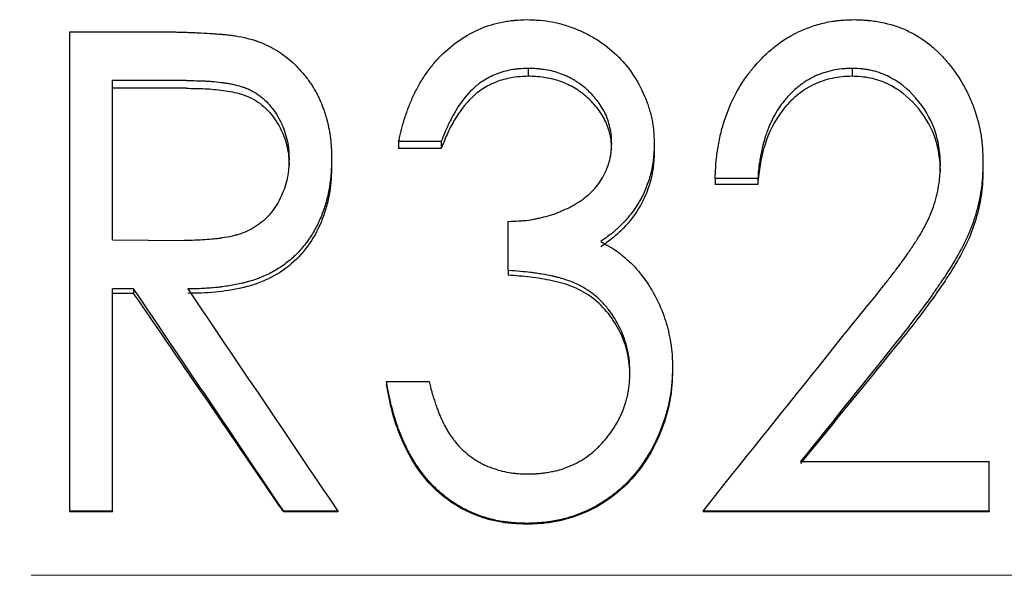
# Model space of a CAD drawing. Header units: millimetres. Extents: x 0 to 420, y 0 to 297.
# Tile 6 of 15: x 134.98 to 145.34, y 143.31 to 149.17. Entities that reach past the tile are written whole.
import ezdxf

# ---------------------------------------------------------------- set-up
doc = ezdxf.new("R2010")
doc.units = ezdxf.units.MM
doc.linetypes.add('CENTERX2', pattern=[20.32, 12.7, -2.54, 2.54, -2.54])

msp = doc.modelspace()

# ---------------------------------------------------------------- linework, layer by layer
at = {"color": 7, "linetype": 'Continuous', "lineweight": 25}
for p, q in [((135.505, 149.039), (136.382, 149.039)), ((135.505, 143.99), (135.505, 149.039)), ((140.331, 148.654), (140.331, 148.57)), ((143.742, 148.654), (143.742, 148.57)), ((136.73, 148.525), (135.954, 148.525)), ((135.954, 146.848), (135.954, 148.525)), ((136.73, 148.444), (135.954, 148.444)), ((139.415, 147.882), (138.966, 147.882)), ((138.966, 147.882), (138.966, 147.81)), ((139.415, 147.882), (139.415, 147.81)), ((141.659, 147.865), (141.659, 147.793)), ((139.415, 147.81), (138.966, 147.81)), ((138.261, 147.697), (138.261, 147.629)), ((145.12, 147.662), (145.12, 147.594)), ((142.748, 147.495), (142.3, 147.495)), ((142.3, 147.495), (142.3, 147.429)), ((142.748, 147.495), (142.748, 147.429)), ((142.748, 147.429), (142.3, 147.429)), ((140.12, 146.524), (140.12, 147.042)), ((135.954, 146.848), (136.712, 146.841)), ((140.12, 146.524), (140.12, 146.474)), ((136.176, 146.33), (135.954, 146.33)), ((135.954, 143.99), (135.954, 146.33)), ((136.176, 146.33), (136.176, 146.283)), ((136.176, 146.283), (135.954, 146.283)), ((141.851, 145.497), (141.851, 145.463)), ((138.838, 145.356), (138.838, 145.324)), ((138.838, 145.356), (139.287, 145.356)), ((143.199, 144.511), (145.184, 144.511)), ((145.184, 143.99), (145.184, 144.511)), ((135.954, 143.99), (135.505, 143.99)), ((135.505, 143.99), (135.505, 143.98)), ((135.954, 143.98), (135.505, 143.98)), ((135.954, 143.99), (135.954, 143.98)), ((137.756, 143.99), (137.756, 143.98)), ((138.325, 143.99), (137.756, 143.99)), ((138.325, 143.98), (137.756, 143.98)), ((138.325, 143.99), (138.325, 143.98)), ((145.184, 143.99), (142.172, 143.99)), ((142.172, 143.99), (142.172, 143.98)), ((145.184, 143.98), (142.172, 143.98)), ((145.184, 143.99), (145.184, 143.98)), ((140.317, 143.86), (140.317, 143.851))]:
    msp.add_line(p, q, dxfattribs=at)
at = {"color": 7, "linetype": 'CENTERX2', "lineweight": 18}
msp.add_line((269.716, 143.313), (35.716, 143.313), dxfattribs=at)
at = {"color": 7, "linetype": 'Continuous', "lineweight": 25}
for points, knots in [([(138.966, 147.882), (138.973, 147.909), (138.978, 147.934), (138.986, 147.965), (138.988, 147.974), (138.991, 147.987), (138.992, 147.991), (138.993, 147.997), (138.994, 147.999), (138.995, 148.003), (138.995, 148.004), (139.001, 148.027), (139.006, 148.048), (139.018, 148.089), (139.024, 148.109), (139.044, 148.171), (139.058, 148.211), (139.082, 148.271), (139.09, 148.29), (139.102, 148.319), (139.106, 148.329), (139.115, 148.348), (139.119, 148.357), (139.143, 148.408), (139.163, 148.447), (139.204, 148.52), (139.225, 148.553), (139.273, 148.623), (139.301, 148.661), (139.342, 148.711), (139.355, 148.727), (139.376, 148.75), (139.383, 148.757), (139.393, 148.768), (139.397, 148.772), (139.404, 148.779), (139.406, 148.782), (139.474, 148.849), (139.541, 148.905), (139.68, 149), (139.753, 149.04), (139.904, 149.103), (139.985, 149.127), (140.094, 149.148), (140.116, 149.151), (140.147, 149.156), (140.158, 149.157), (140.173, 149.159), (140.178, 149.159), (140.186, 149.16), (140.188, 149.16), (140.193, 149.161), (140.197, 149.161), (140.227, 149.164), (140.269, 149.165), (140.326, 149.167)], [0, 0, 0, 0, 0.03125, 0.03125, 0.046875, 0.046875, 0.054688, 0.054688, 0.058594, 0.058594, 0.0625, 0.0625, 0.09375, 0.09375, 0.125, 0.125, 0.1875, 0.1875, 0.21875, 0.21875, 0.234375, 0.234375, 0.25, 0.25, 0.3125, 0.3125, 0.375, 0.375, 0.4375, 0.4375, 0.46875, 0.46875, 0.484375, 0.484375, 0.492188, 0.492188, 0.5, 0.5, 0.625, 0.625, 0.75, 0.75, 0.875, 0.875, 0.90625, 0.90625, 0.921875, 0.921875, 0.929688, 0.929688, 0.933594, 0.933594, 0.9375, 0.9375, 1, 1, 1, 1]), ([(140.326, 149.167), (140.354, 149.166), (140.379, 149.165), (140.412, 149.163), (140.421, 149.163), (140.435, 149.162), (140.439, 149.162), (140.445, 149.161), (140.447, 149.161), (140.451, 149.161), (140.452, 149.161), (140.498, 149.157), (140.541, 149.151), (140.624, 149.135), (140.666, 149.125), (140.748, 149.101), (140.79, 149.086), (140.87, 149.054), (140.909, 149.036), (140.986, 148.997), (141.023, 148.976), (141.134, 148.906), (141.202, 148.852), (141.324, 148.735), (141.378, 148.671), (141.475, 148.529), (141.517, 148.451), (141.571, 148.328), (141.586, 148.287), (141.606, 148.225), (141.612, 148.205), (141.623, 148.164), (141.628, 148.144), (141.637, 148.101), (141.641, 148.08), (141.645, 148.048), (141.647, 148.037), (141.649, 148.021), (141.649, 148.016), (141.65, 148.008), (141.65, 148.005), (141.651, 148), (141.651, 147.996), (141.654, 147.966), (141.656, 147.922), (141.659, 147.865)], [0, 0, 0, 0, 0.03125, 0.03125, 0.046875, 0.046875, 0.054688, 0.054688, 0.058594, 0.058594, 0.0625, 0.0625, 0.125, 0.125, 0.1875, 0.1875, 0.25, 0.25, 0.3125, 0.3125, 0.375, 0.375, 0.5, 0.5, 0.625, 0.625, 0.75, 0.75, 0.8125, 0.8125, 0.84375, 0.84375, 0.875, 0.875, 0.90625, 0.90625, 0.921875, 0.921875, 0.929688, 0.929688, 0.933594, 0.933594, 0.9375, 0.9375, 1, 1, 1, 1]), ([(142.3, 147.495), (142.301, 147.529), (142.303, 147.559), (142.305, 147.598), (142.306, 147.61), (142.307, 147.626), (142.307, 147.631), (142.308, 147.639), (142.308, 147.641), (142.308, 147.645), (142.308, 147.647), (142.311, 147.675), (142.313, 147.701), (142.319, 147.752), (142.323, 147.777), (142.335, 147.858), (142.346, 147.911), (142.363, 147.986), (142.37, 148.011), (142.38, 148.047), (142.383, 148.059), (142.389, 148.077), (142.391, 148.082), (142.394, 148.094), (142.396, 148.099), (142.432, 148.209), (142.473, 148.304), (142.532, 148.414), (142.544, 148.436), (142.571, 148.48), (142.585, 148.502), (142.613, 148.545), (142.628, 148.566), (142.651, 148.597), (142.659, 148.607), (142.675, 148.627), (142.682, 148.637), (142.725, 148.689), (142.761, 148.728), (142.815, 148.783), (142.833, 148.801), (142.87, 148.834), (142.888, 148.85), (142.947, 148.899), (142.989, 148.929), (143.053, 148.971), (143.075, 148.984), (143.109, 149.003), (143.12, 149.01), (143.143, 149.022), (143.156, 149.028), (143.211, 149.056), (143.258, 149.075), (143.33, 149.1), (143.355, 149.108), (143.406, 149.123), (143.432, 149.129), (143.483, 149.141), (143.509, 149.146), (143.547, 149.152), (143.559, 149.153), (143.578, 149.156), (143.585, 149.157), (143.594, 149.158), (143.597, 149.158), (143.604, 149.159), (143.608, 149.159), (143.644, 149.162), (143.695, 149.165), (143.764, 149.167)], [0, 0, 0, 0, 0.03125, 0.03125, 0.046875, 0.046875, 0.054688, 0.054688, 0.058594, 0.058594, 0.0625, 0.0625, 0.09375, 0.09375, 0.125, 0.125, 0.1875, 0.1875, 0.21875, 0.21875, 0.234375, 0.234375, 0.242188, 0.242188, 0.25, 0.25, 0.375, 0.375, 0.40625, 0.40625, 0.4375, 0.4375, 0.46875, 0.46875, 0.484375, 0.484375, 0.5, 0.5, 0.5625, 0.5625, 0.59375, 0.59375, 0.625, 0.625, 0.6875, 0.6875, 0.71875, 0.71875, 0.734375, 0.734375, 0.75, 0.75, 0.8125, 0.8125, 0.84375, 0.84375, 0.875, 0.875, 0.90625, 0.90625, 0.921875, 0.921875, 0.929688, 0.929688, 0.933594, 0.933594, 0.9375, 0.9375, 1, 1, 1, 1]), ([(143.764, 149.167), (143.795, 149.166), (143.823, 149.165), (143.858, 149.163), (143.869, 149.163), (143.884, 149.162), (143.888, 149.162), (143.895, 149.161), (143.897, 149.161), (143.901, 149.161), (143.902, 149.16), (143.951, 149.156), (143.996, 149.15), (144.141, 149.121), (144.23, 149.093), (144.355, 149.036), (144.396, 149.014), (144.476, 148.965), (144.516, 148.937), (144.572, 148.893), (144.59, 148.878), (144.616, 148.854), (144.625, 148.847), (144.642, 148.831), (144.65, 148.823), (144.673, 148.8), (144.689, 148.783), (144.713, 148.757), (144.721, 148.748), (144.737, 148.729), (144.746, 148.719), (144.816, 148.634), (144.87, 148.556), (144.939, 148.433), (144.96, 148.392), (144.989, 148.328), (144.998, 148.307), (145.011, 148.274), (145.015, 148.263), (145.023, 148.242), (145.026, 148.231), (145.062, 148.127), (145.085, 148.036), (145.103, 147.922), (145.106, 147.899), (145.11, 147.864), (145.111, 147.852), (145.113, 147.834), (145.113, 147.828), (145.114, 147.819), (145.114, 147.816), (145.114, 147.81), (145.115, 147.806), (145.117, 147.772), (145.119, 147.725), (145.12, 147.662)], [0, 0, 0, 0, 0.03125, 0.03125, 0.046875, 0.046875, 0.054688, 0.054688, 0.058594, 0.058594, 0.0625, 0.0625, 0.125, 0.125, 0.25, 0.25, 0.3125, 0.3125, 0.375, 0.375, 0.40625, 0.40625, 0.421875, 0.421875, 0.4375, 0.4375, 0.46875, 0.46875, 0.484375, 0.484375, 0.5, 0.5, 0.625, 0.625, 0.6875, 0.6875, 0.71875, 0.71875, 0.734375, 0.734375, 0.75, 0.75, 0.875, 0.875, 0.90625, 0.90625, 0.921875, 0.921875, 0.929688, 0.929688, 0.933594, 0.933594, 0.9375, 0.9375, 1, 1, 1, 1]), ([(136.382, 149.039), (136.439, 149.038), (136.488, 149.038), (136.551, 149.038), (136.57, 149.037), (136.595, 149.037), (136.603, 149.037), (136.619, 149.037), (136.625, 149.037), (136.662, 149.036), (136.697, 149.035), (136.76, 149.033), (136.782, 149.032), (136.818, 149.031), (136.83, 149.03), (136.849, 149.029), (136.856, 149.029), (136.869, 149.028), (136.876, 149.028), (136.929, 149.026), (136.972, 149.023), (137.033, 149.019), (137.052, 149.017), (137.075, 149.015), (137.079, 149.015), (137.093, 149.014), (137.099, 149.013), (137.119, 149.011), (137.131, 149.01), (137.166, 149.007), (137.186, 149.004), (137.212, 149.001), (137.219, 149), (137.234, 148.998), (137.243, 148.997), (137.288, 148.99), (137.33, 148.981), (137.378, 148.97)], [0, 0, 0, 0, 0.125, 0.125, 0.1875, 0.1875, 0.21875, 0.21875, 0.25, 0.25, 0.375, 0.375, 0.4375, 0.4375, 0.46875, 0.46875, 0.484375, 0.484375, 0.5, 0.5, 0.625, 0.625, 0.6875, 0.6875, 0.703125, 0.703125, 0.71875, 0.71875, 0.75, 0.75, 0.8125, 0.8125, 0.84375, 0.84375, 0.875, 0.875, 1, 1, 1, 1]), ([(137.378, 148.97), (137.4, 148.964), (137.42, 148.958), (137.445, 148.951), (137.452, 148.948), (137.463, 148.945), (137.466, 148.944), (137.472, 148.942), (137.474, 148.941), (137.508, 148.929), (137.541, 148.915), (137.641, 148.869), (137.7, 148.834), (137.807, 148.755), (137.858, 148.711), (137.93, 148.635), (137.953, 148.609), (137.987, 148.567), (137.998, 148.553), (138.014, 148.531), (138.019, 148.523), (138.03, 148.508), (138.036, 148.5), (138.06, 148.465), (138.078, 148.436), (138.103, 148.39), (138.111, 148.375), (138.127, 148.343), (138.134, 148.327), (138.157, 148.276), (138.17, 148.243), (138.187, 148.193), (138.193, 148.177), (138.2, 148.153), (138.202, 148.145), (138.206, 148.133), (138.207, 148.129), (138.209, 148.121), (138.21, 148.117), (138.22, 148.076), (138.228, 148.04), (138.238, 147.989), (138.241, 147.972), (138.245, 147.947), (138.246, 147.939), (138.247, 147.927), (138.248, 147.923), (138.249, 147.915), (138.25, 147.91), (138.255, 147.859), (138.259, 147.789), (138.261, 147.697)], [0, 0, 0, 0, 0.03125, 0.03125, 0.046875, 0.046875, 0.054688, 0.054688, 0.0625, 0.0625, 0.125, 0.125, 0.25, 0.25, 0.375, 0.375, 0.4375, 0.4375, 0.46875, 0.46875, 0.484375, 0.484375, 0.5, 0.5, 0.5625, 0.5625, 0.59375, 0.59375, 0.625, 0.625, 0.6875, 0.6875, 0.71875, 0.71875, 0.734375, 0.734375, 0.742188, 0.742188, 0.75, 0.75, 0.8125, 0.8125, 0.84375, 0.84375, 0.859375, 0.859375, 0.867188, 0.867188, 0.875, 0.875, 1, 1, 1, 1]), ([(140.331, 148.654), (140.295, 148.652), (140.264, 148.651), (140.224, 148.647), (140.211, 148.646), (140.195, 148.644), (140.189, 148.644), (140.182, 148.643), (140.179, 148.642), (140.175, 148.642), (140.173, 148.641), (140.119, 148.633), (140.066, 148.619), (139.963, 148.581), (139.915, 148.558), (139.847, 148.516), (139.825, 148.501), (139.793, 148.476), (139.783, 148.468), (139.768, 148.455), (139.763, 148.45), (139.753, 148.441), (139.747, 148.436), (139.673, 148.366), (139.609, 148.28), (139.535, 148.149), (139.521, 148.124), (139.503, 148.088), (139.497, 148.076), (139.489, 148.059), (139.486, 148.053), (139.482, 148.045), (139.481, 148.042), (139.478, 148.037), (139.477, 148.034), (139.461, 147.998), (139.44, 147.948), (139.415, 147.882)], [0, 0, 0, 0, 0.0625, 0.0625, 0.09375, 0.09375, 0.109375, 0.109375, 0.117188, 0.117188, 0.125, 0.125, 0.25, 0.25, 0.375, 0.375, 0.4375, 0.4375, 0.46875, 0.46875, 0.484375, 0.484375, 0.5, 0.5, 0.75, 0.75, 0.8125, 0.8125, 0.84375, 0.84375, 0.859375, 0.859375, 0.867188, 0.867188, 0.875, 0.875, 1, 1, 1, 1]), ([(141.21, 147.867), (141.209, 147.885), (141.209, 147.901), (141.208, 147.921), (141.207, 147.928), (141.207, 147.936), (141.207, 147.939), (141.206, 147.944), (141.206, 147.946), (141.203, 147.975), (141.198, 148.002), (141.186, 148.058), (141.178, 148.086), (141.16, 148.137), (141.15, 148.163), (141.116, 148.231), (141.088, 148.275), (141.037, 148.34), (141.019, 148.361), (140.99, 148.392), (140.98, 148.402), (140.964, 148.417), (140.958, 148.422), (140.948, 148.432), (140.941, 148.438), (140.917, 148.459), (140.896, 148.475), (140.863, 148.499), (140.851, 148.507), (140.828, 148.522), (140.815, 148.53), (140.779, 148.551), (140.754, 148.563), (140.717, 148.58), (140.705, 148.585), (140.679, 148.595), (140.666, 148.6), (140.629, 148.612), (140.603, 148.62), (140.55, 148.632), (140.521, 148.638), (140.48, 148.644), (140.467, 148.645), (140.446, 148.648), (140.44, 148.648), (140.429, 148.649), (140.426, 148.65), (140.419, 148.65), (140.415, 148.65), (140.394, 148.652), (140.367, 148.653), (140.331, 148.654)], [0, 0, 0, 0, 0.03125, 0.03125, 0.046875, 0.046875, 0.054688, 0.054688, 0.0625, 0.0625, 0.125, 0.125, 0.1875, 0.1875, 0.25, 0.25, 0.375, 0.375, 0.4375, 0.4375, 0.46875, 0.46875, 0.484375, 0.484375, 0.5, 0.5, 0.5625, 0.5625, 0.59375, 0.59375, 0.625, 0.625, 0.6875, 0.6875, 0.71875, 0.71875, 0.75, 0.75, 0.8125, 0.8125, 0.875, 0.875, 0.90625, 0.90625, 0.921875, 0.921875, 0.929688, 0.929688, 0.9375, 0.9375, 1, 1, 1, 1]), ([(143.742, 148.654), (143.719, 148.653), (143.698, 148.652), (143.672, 148.651), (143.664, 148.65), (143.653, 148.65), (143.649, 148.649), (143.644, 148.649), (143.642, 148.649), (143.639, 148.648), (143.639, 148.648), (143.601, 148.645), (143.566, 148.639), (143.498, 148.624), (143.465, 148.615), (143.415, 148.597), (143.398, 148.591), (143.374, 148.581), (143.365, 148.577), (143.349, 148.57), (143.34, 148.565), (143.303, 148.547), (143.273, 148.53), (143.229, 148.501), (143.214, 148.491), (143.193, 148.474), (143.185, 148.469), (143.171, 148.457), (143.163, 148.451), (143.13, 148.422), (143.105, 148.398), (143.068, 148.36), (143.056, 148.347), (143.039, 148.326), (143.033, 148.32), (143.022, 148.306), (143.016, 148.298), (142.971, 148.239), (142.935, 148.182), (142.888, 148.088), (142.873, 148.055), (142.852, 148.003), (142.846, 147.986), (142.836, 147.959), (142.833, 147.95), (142.829, 147.936), (142.827, 147.932), (142.825, 147.925), (142.824, 147.923), (142.823, 147.918), (142.822, 147.915), (142.813, 147.885), (142.804, 147.853), (142.788, 147.781), (142.779, 147.739), (142.77, 147.684), (142.767, 147.667), (142.763, 147.642), (142.762, 147.634), (142.76, 147.619), (142.76, 147.614), (142.756, 147.579), (142.752, 147.542), (142.748, 147.495)], [0, 0, 0, 0, 0.03125, 0.03125, 0.046875, 0.046875, 0.054688, 0.054688, 0.058594, 0.058594, 0.0625, 0.0625, 0.125, 0.125, 0.1875, 0.1875, 0.21875, 0.21875, 0.234375, 0.234375, 0.25, 0.25, 0.3125, 0.3125, 0.34375, 0.34375, 0.359375, 0.359375, 0.375, 0.375, 0.4375, 0.4375, 0.46875, 0.46875, 0.484375, 0.484375, 0.5, 0.5, 0.625, 0.625, 0.6875, 0.6875, 0.71875, 0.71875, 0.734375, 0.734375, 0.742188, 0.742188, 0.746094, 0.746094, 0.75, 0.75, 0.8125, 0.8125, 0.875, 0.875, 0.90625, 0.90625, 0.921875, 0.921875, 0.9375, 0.9375, 1, 1, 1, 1]), ([(144.672, 147.636), (144.671, 147.657), (144.671, 147.676), (144.67, 147.7), (144.669, 147.707), (144.669, 147.717), (144.669, 147.72), (144.668, 147.726), (144.668, 147.728), (144.666, 147.762), (144.662, 147.794), (144.645, 147.893), (144.629, 147.955), (144.567, 148.129), (144.501, 148.239), (144.325, 148.443), (144.225, 148.52), (144.057, 148.6), (143.997, 148.62), (143.916, 148.638), (143.9, 148.64), (143.876, 148.644), (143.868, 148.645), (143.857, 148.647), (143.853, 148.647), (143.847, 148.648), (143.845, 148.648), (143.841, 148.648), (143.839, 148.649), (143.816, 148.651), (143.785, 148.652), (143.742, 148.654)], [0, 0, 0, 0, 0.03125, 0.03125, 0.046875, 0.046875, 0.054688, 0.054688, 0.0625, 0.0625, 0.125, 0.125, 0.25, 0.25, 0.5, 0.5, 0.75, 0.75, 0.875, 0.875, 0.90625, 0.90625, 0.921875, 0.921875, 0.929688, 0.929688, 0.933594, 0.933594, 0.9375, 0.9375, 1, 1, 1, 1]), ([(136.73, 148.525), (136.81, 148.525), (136.875, 148.524), (136.928, 148.521), (136.933, 148.521), (136.942, 148.52), (136.946, 148.52), (136.958, 148.519), (136.966, 148.519), (136.991, 148.517), (137.007, 148.515), (137.056, 148.511), (137.088, 148.507), (137.123, 148.503), (137.128, 148.502), (137.138, 148.5), (137.142, 148.5), (137.155, 148.498), (137.164, 148.496), (137.19, 148.492), (137.206, 148.489), (137.254, 148.479), (137.283, 148.471), (137.313, 148.462), (137.318, 148.46), (137.326, 148.457), (137.33, 148.456), (137.342, 148.452), (137.35, 148.449), (137.373, 148.44), (137.389, 148.433), (137.432, 148.412), (137.46, 148.396), (137.536, 148.342), (137.581, 148.3), (137.663, 148.2), (137.699, 148.143), (137.732, 148.075), (137.733, 148.072), (137.737, 148.065), (137.738, 148.061), (137.743, 148.051), (137.746, 148.043), (137.755, 148.022), (137.761, 148.007), (137.776, 147.96), (137.785, 147.928), (137.797, 147.876), (137.8, 147.86), (137.805, 147.828), (137.807, 147.812), (137.808, 147.794), (137.808, 147.794), (137.808, 147.791), (137.809, 147.789), (137.809, 147.785), (137.809, 147.781), (137.81, 147.771), (137.81, 147.764), (137.811, 147.739), (137.812, 147.72), (137.813, 147.698)], [0, 0, 0, 0, 0.125, 0.125, 0.132812, 0.132812, 0.140625, 0.140625, 0.15625, 0.15625, 0.1875, 0.1875, 0.25, 0.25, 0.257812, 0.257812, 0.265625, 0.265625, 0.28125, 0.28125, 0.3125, 0.3125, 0.375, 0.375, 0.382812, 0.382812, 0.390625, 0.390625, 0.40625, 0.40625, 0.4375, 0.4375, 0.5, 0.5, 0.625, 0.625, 0.75, 0.75, 0.757812, 0.757812, 0.765625, 0.765625, 0.78125, 0.78125, 0.8125, 0.8125, 0.875, 0.875, 0.90625, 0.90625, 0.9375, 0.9375, 0.941406, 0.941406, 0.945312, 0.945312, 0.953125, 0.953125, 0.96875, 0.96875, 1, 1, 1, 1]), ([(140.331, 148.57), (140.277, 148.568), (140.17, 148.564), (140.013, 148.522), (139.867, 148.453), (139.696, 148.323), (139.572, 148.147), (139.473, 147.959), (139.435, 147.86), (139.415, 147.81)], [0, 0, 0, 0, 0.125145, 0.250176, 0.375463, 0.500144, 0.74962, 0.874796, 1, 1, 1, 1]), ([(141.21, 147.795), (141.209, 147.823), (141.208, 147.877), (141.189, 147.983), (141.146, 148.11), (141.055, 148.247), (140.942, 148.364), (140.806, 148.46), (140.655, 148.527), (140.521, 148.556), (140.413, 148.568), (140.358, 148.57), (140.331, 148.57)], [0, 0, 0, 0, 0.062571, 0.125121, 0.249999, 0.369739, 0.499934, 0.62488, 0.749834, 0.87485, 0.937418, 1, 1, 1, 1]), ([(143.742, 148.57), (143.707, 148.569), (143.636, 148.567), (143.497, 148.545), (143.328, 148.488), (143.151, 148.371), (142.957, 148.168), (142.83, 147.909), (142.778, 147.673), (142.757, 147.535), (142.751, 147.466), (142.748, 147.429)], [0, 0, 0, 0, 0.062634, 0.125241, 0.250248, 0.375194, 0.500257, 0.749525, 0.876966, 0.933867, 1, 1, 1, 1]), ([(144.672, 147.568), (144.671, 147.6), (144.67, 147.663), (144.653, 147.788), (144.599, 148.003), (144.43, 148.276), (144.177, 148.479), (143.964, 148.548), (143.838, 148.567), (143.774, 148.569), (143.742, 148.57)], [0, 0, 0, 0, 0.06273, 0.125442, 0.250758, 0.500265, 0.749396, 0.87457, 0.937274, 1, 1, 1, 1]), ([(136.73, 148.444), (136.795, 148.443), (136.925, 148.442), (137.119, 148.425), (137.312, 148.39), (137.489, 148.309), (137.632, 148.174), (137.736, 148.01), (137.789, 147.854), (137.81, 147.727), (137.812, 147.662), (137.813, 147.63)], [0, 0, 0, 0, 0.125204, 0.250383, 0.375438, 0.500142, 0.620155, 0.749901, 0.874837, 0.9374, 1, 1, 1, 1]), ([(140.12, 147.042), (140.162, 147.043), (140.198, 147.044), (140.246, 147.047), (140.26, 147.048), (140.28, 147.05), (140.287, 147.05), (140.296, 147.051), (140.299, 147.052), (140.304, 147.052), (140.306, 147.052), (140.34, 147.057), (140.37, 147.061), (140.417, 147.07), (140.433, 147.073), (140.464, 147.08), (140.481, 147.084), (140.527, 147.096), (140.558, 147.105), (140.603, 147.12), (140.618, 147.125), (140.647, 147.136), (140.661, 147.142), (140.707, 147.162), (140.737, 147.175), (140.779, 147.197), (140.793, 147.204), (140.813, 147.216), (140.82, 147.219), (140.833, 147.227), (140.839, 147.231), (140.904, 147.271), (140.955, 147.311), (141.021, 147.376), (141.042, 147.399), (141.079, 147.447), (141.097, 147.474), (141.128, 147.528), (141.142, 147.557), (141.161, 147.601), (141.167, 147.616), (141.177, 147.647), (141.182, 147.664), (141.191, 147.695), (141.194, 147.711), (141.199, 147.733), (141.2, 147.741), (141.202, 147.755), (141.203, 147.76), (141.207, 147.791), (141.209, 147.824), (141.21, 147.867)], [0, 0, 0, 0, 0.0625, 0.0625, 0.09375, 0.09375, 0.109375, 0.109375, 0.117188, 0.117188, 0.125, 0.125, 0.1875, 0.1875, 0.21875, 0.21875, 0.25, 0.25, 0.3125, 0.3125, 0.34375, 0.34375, 0.375, 0.375, 0.4375, 0.4375, 0.46875, 0.46875, 0.484375, 0.484375, 0.5, 0.5, 0.625, 0.625, 0.6875, 0.6875, 0.75, 0.75, 0.8125, 0.8125, 0.84375, 0.84375, 0.875, 0.875, 0.90625, 0.90625, 0.921875, 0.921875, 0.9375, 0.9375, 1, 1, 1, 1]), ([(141.659, 147.865), (141.658, 147.83), (141.656, 147.8), (141.654, 147.762), (141.653, 147.75), (141.652, 147.734), (141.652, 147.729), (141.651, 147.722), (141.651, 147.72), (141.651, 147.715), (141.651, 147.714), (141.645, 147.66), (141.637, 147.609), (141.612, 147.508), (141.597, 147.459), (141.569, 147.387), (141.559, 147.363), (141.538, 147.317), (141.526, 147.294), (141.489, 147.228), (141.462, 147.186), (141.401, 147.103), (141.367, 147.063), (141.312, 147.006), (141.294, 146.988), (141.266, 146.962), (141.256, 146.953), (141.242, 146.941), (141.237, 146.937), (141.23, 146.93), (141.227, 146.928), (141.223, 146.924), (141.219, 146.922), (141.191, 146.899), (141.15, 146.868), (141.095, 146.828)], [0, 0, 0, 0, 0.0625, 0.0625, 0.09375, 0.09375, 0.109375, 0.109375, 0.117188, 0.117188, 0.125, 0.125, 0.25, 0.25, 0.375, 0.375, 0.4375, 0.4375, 0.5, 0.5, 0.625, 0.625, 0.75, 0.75, 0.8125, 0.8125, 0.84375, 0.84375, 0.859375, 0.859375, 0.867188, 0.867188, 0.875, 0.875, 1, 1, 1, 1]), ([(141.659, 147.793), (141.657, 147.743), (141.654, 147.642), (141.619, 147.442), (141.526, 147.203), (141.37, 146.999), (141.22, 146.862), (141.136, 146.803), (141.095, 146.773)], [0, 0, 0, 0, 0.125191, 0.250313, 0.499948, 0.749666, 0.874804, 1, 1, 1, 1]), ([(137.813, 147.698), (137.811, 147.654), (137.81, 147.62), (137.808, 147.597), (137.807, 147.594), (137.807, 147.59), (137.807, 147.588), (137.806, 147.581), (137.806, 147.577), (137.804, 147.565), (137.803, 147.556), (137.8, 147.532), (137.797, 147.515), (137.78, 147.433), (137.759, 147.37), (137.703, 147.247), (137.669, 147.19), (137.617, 147.124), (137.605, 147.11), (137.582, 147.086), (137.571, 147.074), (137.537, 147.042), (137.511, 147.021), (137.423, 146.962), (137.365, 146.932), (137.296, 146.909), (137.289, 146.907), (137.275, 146.902), (137.268, 146.9), (137.245, 146.894), (137.229, 146.89), (137.181, 146.878), (137.146, 146.872), (137.105, 146.866), (137.102, 146.865), (137.095, 146.864), (137.092, 146.864), (137.081, 146.862), (137.074, 146.861), (137.052, 146.859), (137.037, 146.857), (136.991, 146.852), (136.959, 146.85), (136.859, 146.843), (136.788, 146.841), (136.712, 146.841)], [0, 0, 0, 0, 0.0625, 0.0625, 0.066406, 0.066406, 0.070312, 0.070312, 0.078125, 0.078125, 0.09375, 0.09375, 0.125, 0.125, 0.25, 0.25, 0.375, 0.375, 0.40625, 0.40625, 0.4375, 0.4375, 0.5, 0.5, 0.625, 0.625, 0.640625, 0.640625, 0.65625, 0.65625, 0.6875, 0.6875, 0.75, 0.75, 0.757812, 0.757812, 0.765625, 0.765625, 0.78125, 0.78125, 0.8125, 0.8125, 0.875, 0.875, 1, 1, 1, 1]), ([(138.261, 147.697), (138.26, 147.665), (138.259, 147.637), (138.258, 147.6), (138.257, 147.589), (138.256, 147.574), (138.256, 147.569), (138.256, 147.562), (138.255, 147.56), (138.255, 147.557), (138.255, 147.556), (138.255, 147.553), (138.255, 147.553), (138.253, 147.526), (138.251, 147.501), (138.247, 147.465), (138.245, 147.453), (138.242, 147.429), (138.24, 147.418), (138.231, 147.357), (138.22, 147.31), (138.201, 147.239), (138.194, 147.216), (138.179, 147.17), (138.172, 147.148), (138.145, 147.078), (138.125, 147.033), (138.091, 146.968), (138.08, 146.947), (138.055, 146.905), (138.043, 146.886), (138.001, 146.823), (137.971, 146.785), (137.923, 146.73), (137.907, 146.712), (137.873, 146.679), (137.856, 146.663), (137.799, 146.614), (137.76, 146.584), (137.679, 146.531), (137.638, 146.507), (137.573, 146.476), (137.551, 146.466), (137.517, 146.452), (137.506, 146.447), (137.489, 146.441), (137.483, 146.439), (137.472, 146.435), (137.465, 146.432), (137.442, 146.424), (137.421, 146.417), (137.386, 146.407), (137.374, 146.404), (137.355, 146.399), (137.348, 146.397), (137.338, 146.395), (137.335, 146.394), (137.328, 146.392), (137.324, 146.391), (137.277, 146.38), (137.231, 146.371), (137.159, 146.359), (137.135, 146.356), (137.098, 146.351), (137.085, 146.349), (137.06, 146.346), (137.047, 146.345), (137.011, 146.341), (136.986, 146.339), (136.95, 146.337), (136.938, 146.336), (136.92, 146.335), (136.914, 146.335), (136.905, 146.334), (136.902, 146.334), (136.896, 146.334), (136.892, 146.334), (136.858, 146.332), (136.809, 146.331), (136.745, 146.33)], [0, 0, 0, 0, 0.03125, 0.03125, 0.046875, 0.046875, 0.054688, 0.054688, 0.058594, 0.058594, 0.060547, 0.060547, 0.0625, 0.0625, 0.09375, 0.09375, 0.109375, 0.109375, 0.125, 0.125, 0.1875, 0.1875, 0.21875, 0.21875, 0.25, 0.25, 0.3125, 0.3125, 0.34375, 0.34375, 0.375, 0.375, 0.4375, 0.4375, 0.46875, 0.46875, 0.5, 0.5, 0.5625, 0.5625, 0.625, 0.625, 0.65625, 0.65625, 0.671875, 0.671875, 0.679688, 0.679688, 0.6875, 0.6875, 0.71875, 0.71875, 0.734375, 0.734375, 0.742188, 0.742188, 0.746094, 0.746094, 0.75, 0.75, 0.8125, 0.8125, 0.84375, 0.84375, 0.859375, 0.859375, 0.875, 0.875, 0.90625, 0.90625, 0.921875, 0.921875, 0.929688, 0.929688, 0.933594, 0.933594, 0.9375, 0.9375, 1, 1, 1, 1]), ([(145.12, 147.662), (145.119, 147.633), (145.119, 147.608), (145.117, 147.576), (145.117, 147.566), (145.116, 147.553), (145.116, 147.549), (145.116, 147.543), (145.116, 147.541), (145.116, 147.537), (145.116, 147.536), (145.114, 147.51), (145.113, 147.488), (145.109, 147.445), (145.107, 147.425), (145.099, 147.363), (145.092, 147.321), (145.079, 147.258), (145.075, 147.237), (145.064, 147.195), (145.059, 147.173), (145.042, 147.11), (145.029, 147.069), (145.008, 147.008), (145, 146.988), (144.988, 146.958), (144.984, 146.948), (144.976, 146.928), (144.972, 146.917), (144.952, 146.872), (144.935, 146.835), (144.906, 146.777), (144.895, 146.758), (144.879, 146.728), (144.874, 146.718), (144.866, 146.703), (144.863, 146.698), (144.858, 146.691), (144.857, 146.688), (144.854, 146.683), (144.852, 146.68), (144.814, 146.614), (144.771, 146.543), (144.708, 146.447), (144.695, 146.427), (144.678, 146.402), (144.675, 146.397), (144.668, 146.387), (144.665, 146.383), (144.658, 146.372), (144.653, 146.365), (144.627, 146.328), (144.606, 146.297), (144.493, 146.138), (144.385, 145.994), (144.259, 145.833)], [0, 0, 0, 0, 0.03125, 0.03125, 0.046875, 0.046875, 0.054688, 0.054688, 0.058594, 0.058594, 0.0625, 0.0625, 0.09375, 0.09375, 0.125, 0.125, 0.1875, 0.1875, 0.21875, 0.21875, 0.25, 0.25, 0.3125, 0.3125, 0.34375, 0.34375, 0.359375, 0.359375, 0.375, 0.375, 0.4375, 0.4375, 0.46875, 0.46875, 0.484375, 0.484375, 0.492188, 0.492188, 0.496094, 0.496094, 0.5, 0.5, 0.625, 0.625, 0.65625, 0.65625, 0.664062, 0.664062, 0.671875, 0.671875, 0.6875, 0.6875, 0.75, 0.75, 1, 1, 1, 1]), ([(138.261, 147.629), (138.26, 147.581), (138.257, 147.485), (138.236, 147.294), (138.172, 147.061), (138.039, 146.803), (137.845, 146.585), (137.641, 146.452), (137.462, 146.379), (137.275, 146.328), (137.083, 146.298), (136.89, 146.285), (136.793, 146.284), (136.745, 146.283)], [0, 0, 0, 0, 0.062585, 0.125149, 0.250103, 0.375013, 0.499806, 0.624642, 0.687201, 0.749761, 0.874833, 0.937414, 1, 1, 1, 1]), ([(143.852, 146.089), (143.91, 146.159), (143.962, 146.223), (144.032, 146.31), (144.054, 146.338), (144.084, 146.377), (144.094, 146.39), (144.109, 146.408), (144.114, 146.414), (144.12, 146.423), (144.123, 146.426), (144.126, 146.431), (144.127, 146.432), (144.13, 146.435), (144.13, 146.436), (144.16, 146.475), (144.186, 146.508), (144.22, 146.553), (144.23, 146.567), (144.245, 146.587), (144.249, 146.593), (144.256, 146.602), (144.258, 146.605), (144.263, 146.611), (144.264, 146.613), (144.287, 146.644), (144.308, 146.674), (144.34, 146.72), (144.35, 146.735), (144.372, 146.767), (144.383, 146.783), (144.417, 146.834), (144.438, 146.868), (144.467, 146.916), (144.476, 146.931), (144.489, 146.954), (144.493, 146.962), (144.501, 146.977), (144.505, 146.984), (144.543, 147.056), (144.573, 147.123), (144.611, 147.233), (144.622, 147.27), (144.641, 147.342), (144.648, 147.378), (144.656, 147.43), (144.659, 147.448), (144.662, 147.476), (144.663, 147.486), (144.664, 147.5), (144.665, 147.505), (144.665, 147.512), (144.665, 147.514), (144.666, 147.519), (144.666, 147.523), (144.668, 147.549), (144.67, 147.586), (144.672, 147.636)], [0, 0, 0, 0, 0.125, 0.125, 0.1875, 0.1875, 0.21875, 0.21875, 0.234375, 0.234375, 0.242188, 0.242188, 0.246094, 0.246094, 0.25, 0.25, 0.3125, 0.3125, 0.34375, 0.34375, 0.359375, 0.359375, 0.367188, 0.367188, 0.375, 0.375, 0.4375, 0.4375, 0.46875, 0.46875, 0.5, 0.5, 0.5625, 0.5625, 0.59375, 0.59375, 0.609375, 0.609375, 0.625, 0.625, 0.75, 0.75, 0.8125, 0.8125, 0.875, 0.875, 0.90625, 0.90625, 0.921875, 0.921875, 0.929688, 0.929688, 0.933594, 0.933594, 0.9375, 0.9375, 1, 1, 1, 1]), ([(145.12, 147.594), (145.119, 147.552), (145.117, 147.467), (145.102, 147.298), (145.058, 147.09), (144.973, 146.85), (144.856, 146.626), (144.723, 146.418), (144.583, 146.216), (144.428, 146.009), (144.318, 145.869), (144.259, 145.794)], [0, 0, 0, 0, 0.062518, 0.125024, 0.249961, 0.374898, 0.499868, 0.620569, 0.73836, 0.860473, 1, 1, 1, 1]), ([(141.095, 146.828), (141.127, 146.811), (141.155, 146.795), (141.19, 146.774), (141.201, 146.768), (141.216, 146.759), (141.22, 146.756), (141.227, 146.752), (141.229, 146.751), (141.233, 146.748), (141.234, 146.747), (141.281, 146.717), (141.324, 146.683), (141.388, 146.626), (141.409, 146.607), (141.438, 146.578), (141.447, 146.568), (141.461, 146.553), (141.465, 146.548), (141.472, 146.541), (141.474, 146.538), (141.478, 146.533), (141.481, 146.53), (141.506, 146.5), (141.54, 146.456), (141.583, 146.397)], [0, 0, 0, 0, 0.125, 0.125, 0.1875, 0.1875, 0.21875, 0.21875, 0.234375, 0.234375, 0.25, 0.25, 0.5, 0.5, 0.625, 0.625, 0.6875, 0.6875, 0.71875, 0.71875, 0.734375, 0.734375, 0.75, 0.75, 1, 1, 1, 1]), ([(141.402, 145.454), (141.401, 145.48), (141.4, 145.503), (141.399, 145.533), (141.398, 145.542), (141.397, 145.554), (141.397, 145.558), (141.397, 145.564), (141.396, 145.565), (141.396, 145.569), (141.396, 145.57), (141.392, 145.611), (141.386, 145.65), (141.368, 145.728), (141.357, 145.766), (141.331, 145.84), (141.317, 145.876), (141.265, 145.985), (141.223, 146.052), (141.152, 146.144), (141.126, 146.174), (141.071, 146.229), (141.042, 146.255), (140.979, 146.303), (140.946, 146.325), (140.895, 146.355), (140.878, 146.364), (140.852, 146.377), (140.844, 146.381), (140.83, 146.387), (140.826, 146.389), (140.817, 146.393), (140.812, 146.396), (140.779, 146.409), (140.746, 146.421), (140.69, 146.438), (140.67, 146.444), (140.639, 146.452), (140.628, 146.455), (140.612, 146.459), (140.607, 146.46), (140.598, 146.462), (140.595, 146.463), (140.59, 146.464), (140.586, 146.465), (140.551, 146.473), (140.516, 146.48), (140.458, 146.489), (140.438, 146.492), (140.407, 146.497), (140.396, 146.498), (140.381, 146.5), (140.375, 146.501), (140.367, 146.502), (140.364, 146.502), (140.359, 146.503), (140.355, 146.503), (140.292, 146.511), (140.214, 146.518), (140.12, 146.524)], [0, 0, 0, 0, 0.03125, 0.03125, 0.046875, 0.046875, 0.054688, 0.054688, 0.058594, 0.058594, 0.0625, 0.0625, 0.125, 0.125, 0.1875, 0.1875, 0.25, 0.25, 0.375, 0.375, 0.4375, 0.4375, 0.5, 0.5, 0.5625, 0.5625, 0.59375, 0.59375, 0.609375, 0.609375, 0.617188, 0.617188, 0.625, 0.625, 0.6875, 0.6875, 0.71875, 0.71875, 0.734375, 0.734375, 0.742188, 0.742188, 0.746094, 0.746094, 0.75, 0.75, 0.8125, 0.8125, 0.84375, 0.84375, 0.859375, 0.859375, 0.867188, 0.867188, 0.871094, 0.871094, 0.875, 0.875, 1, 1, 1, 1]), ([(141.402, 145.42), (141.401, 145.459), (141.398, 145.537), (141.373, 145.691), (141.307, 145.875), (141.183, 146.075), (141.016, 146.241), (140.812, 146.358), (140.585, 146.42), (140.354, 146.457), (140.198, 146.469), (140.12, 146.474)], [0, 0, 0, 0, 0.0625832, 0.1251312, 0.2500512, 0.3752665, 0.4998333, 0.6246812, 0.7496992, 0.8748334, 1, 1, 1, 1]), ([(141.583, 146.397), (141.597, 146.375), (141.609, 146.355), (141.625, 146.33), (141.63, 146.322), (141.636, 146.312), (141.638, 146.308), (141.642, 146.302), (141.643, 146.3), (141.654, 146.281), (141.663, 146.264), (141.681, 146.229), (141.691, 146.209), (141.735, 146.115), (141.763, 146.042), (141.796, 145.932), (141.805, 145.894), (141.822, 145.816), (141.829, 145.777), (141.838, 145.714), (141.84, 145.694), (141.843, 145.665), (141.844, 145.655), (141.846, 145.64), (141.846, 145.636), (141.846, 145.628), (141.847, 145.626), (141.847, 145.621), (141.847, 145.618), (141.849, 145.59), (141.85, 145.551), (141.851, 145.497)], [0, 0, 0, 0, 0.0625, 0.0625, 0.09375, 0.09375, 0.109375, 0.109375, 0.125, 0.125, 0.1875, 0.1875, 0.25, 0.25, 0.5, 0.5, 0.625, 0.625, 0.75, 0.75, 0.8125, 0.8125, 0.84375, 0.84375, 0.859375, 0.859375, 0.867188, 0.867188, 0.875, 0.875, 1, 1, 1, 1]), ([(141.851, 145.497), (141.85, 145.463), (141.848, 145.432), (141.846, 145.393), (141.846, 145.381), (141.845, 145.364), (141.844, 145.359), (141.844, 145.352), (141.844, 145.349), (141.844, 145.346), (141.843, 145.345), (141.843, 145.343), (141.843, 145.342), (141.839, 145.287), (141.832, 145.234), (141.815, 145.135), (141.803, 145.084), (141.775, 144.984), (141.759, 144.934), (141.7, 144.778), (141.654, 144.681), (141.575, 144.547), (141.547, 144.504), (141.502, 144.442), (141.487, 144.422), (141.455, 144.383), (141.44, 144.365), (141.387, 144.306), (141.351, 144.269), (141.293, 144.216), (141.273, 144.2), (141.233, 144.167), (141.213, 144.151), (141.104, 144.073), (141.014, 144.021), (140.875, 143.961), (140.827, 143.943), (140.753, 143.92), (140.728, 143.913), (140.677, 143.9), (140.65, 143.894), (140.6, 143.884), (140.575, 143.88), (140.536, 143.874), (140.523, 143.873), (140.504, 143.87), (140.498, 143.87), (140.488, 143.869), (140.485, 143.869), (140.478, 143.868), (140.474, 143.868), (140.437, 143.865), (140.386, 143.862), (140.317, 143.86)], [0, 0, 0, 0, 0.03125, 0.03125, 0.046875, 0.046875, 0.054688, 0.054688, 0.058594, 0.058594, 0.060547, 0.060547, 0.0625, 0.0625, 0.125, 0.125, 0.1875, 0.1875, 0.25, 0.25, 0.375, 0.375, 0.4375, 0.4375, 0.46875, 0.46875, 0.5, 0.5, 0.5625, 0.5625, 0.59375, 0.59375, 0.625, 0.625, 0.75, 0.75, 0.8125, 0.8125, 0.84375, 0.84375, 0.875, 0.875, 0.90625, 0.90625, 0.921875, 0.921875, 0.929688, 0.929688, 0.933594, 0.933594, 0.9375, 0.9375, 1, 1, 1, 1]), ([(141.851, 145.463), (141.849, 145.412), (141.845, 145.309), (141.82, 145.103), (141.719, 144.756), (141.507, 144.39), (141.197, 144.114), (140.926, 143.96), (140.677, 143.884), (140.472, 143.856), (140.368, 143.853), (140.317, 143.851)], [0, 0, 0, 0, 0.0626442, 0.1252654, 0.250378, 0.4995521, 0.6246022, 0.7496604, 0.8747472, 0.9373577, 1, 1, 1, 1]), ([(140.325, 144.381), (140.348, 144.381), (140.368, 144.382), (140.395, 144.383), (140.403, 144.383), (140.414, 144.384), (140.417, 144.384), (140.422, 144.384), (140.424, 144.384), (140.427, 144.384), (140.428, 144.385), (140.446, 144.386), (140.463, 144.387), (140.498, 144.392), (140.515, 144.394), (140.554, 144.401), (140.572, 144.404), (140.607, 144.411), (140.622, 144.414), (140.67, 144.427), (140.703, 144.437), (140.774, 144.465), (140.807, 144.48), (140.854, 144.504), (140.869, 144.512), (140.899, 144.529), (140.912, 144.537), (140.956, 144.567), (140.984, 144.588), (141.024, 144.622), (141.038, 144.633), (141.064, 144.658), (141.077, 144.671), (141.113, 144.708), (141.136, 144.734), (141.18, 144.789), (141.202, 144.819), (141.242, 144.879), (141.261, 144.909), (141.286, 144.956), (141.294, 144.972), (141.305, 144.996), (141.309, 145.004), (141.316, 145.02), (141.319, 145.028), (141.337, 145.072), (141.349, 145.106), (141.364, 145.158), (141.369, 145.174), (141.377, 145.208), (141.38, 145.224), (141.387, 145.258), (141.389, 145.276), (141.393, 145.302), (141.394, 145.311), (141.395, 145.325), (141.396, 145.329), (141.396, 145.336), (141.396, 145.338), (141.397, 145.342), (141.397, 145.345), (141.399, 145.371), (141.401, 145.406), (141.402, 145.454)], [0, 0, 0, 0, 0.03125, 0.03125, 0.046875, 0.046875, 0.054688, 0.054688, 0.058594, 0.058594, 0.0625, 0.0625, 0.09375, 0.09375, 0.125, 0.125, 0.15625, 0.15625, 0.1875, 0.1875, 0.25, 0.25, 0.3125, 0.3125, 0.34375, 0.34375, 0.375, 0.375, 0.4375, 0.4375, 0.46875, 0.46875, 0.5, 0.5, 0.5625, 0.5625, 0.625, 0.625, 0.6875, 0.6875, 0.71875, 0.71875, 0.734375, 0.734375, 0.75, 0.75, 0.8125, 0.8125, 0.84375, 0.84375, 0.875, 0.875, 0.90625, 0.90625, 0.921875, 0.921875, 0.929688, 0.929688, 0.933594, 0.933594, 0.9375, 0.9375, 1, 1, 1, 1]), ([(140.317, 143.86), (140.285, 143.861), (140.257, 143.862), (140.221, 143.863), (140.21, 143.864), (140.195, 143.865), (140.19, 143.865), (140.183, 143.865), (140.181, 143.866), (140.177, 143.866), (140.176, 143.866), (140.124, 143.87), (140.078, 143.876), (139.936, 143.902), (139.845, 143.929), (139.71, 143.986), (139.667, 144.007), (139.583, 144.053), (139.544, 144.078), (139.467, 144.133), (139.43, 144.163), (139.376, 144.212), (139.358, 144.228), (139.331, 144.255), (139.323, 144.263), (139.31, 144.277), (139.306, 144.282), (139.297, 144.291), (139.292, 144.296), (139.258, 144.334), (139.228, 144.371), (139.185, 144.429), (139.171, 144.449), (139.15, 144.48), (139.144, 144.491), (139.13, 144.512), (139.123, 144.524), (139.093, 144.574), (139.07, 144.616), (139.038, 144.682), (139.027, 144.704), (139.012, 144.737), (139.007, 144.749), (138.998, 144.771), (138.993, 144.784), (138.971, 144.838), (138.955, 144.883), (138.932, 144.952), (138.925, 144.975), (138.914, 145.011), (138.911, 145.023), (138.904, 145.047), (138.901, 145.06), (138.892, 145.094), (138.886, 145.118), (138.878, 145.153), (138.875, 145.165), (138.871, 145.183), (138.87, 145.189), (138.868, 145.198), (138.867, 145.201), (138.866, 145.207), (138.865, 145.211), (138.858, 145.245), (138.85, 145.293), (138.838, 145.356)], [0, 0, 0, 0, 0.03125, 0.03125, 0.046875, 0.046875, 0.054688, 0.054688, 0.058594, 0.058594, 0.0625, 0.0625, 0.125, 0.125, 0.25, 0.25, 0.3125, 0.3125, 0.375, 0.375, 0.4375, 0.4375, 0.46875, 0.46875, 0.484375, 0.484375, 0.492188, 0.492188, 0.5, 0.5, 0.5625, 0.5625, 0.59375, 0.59375, 0.609375, 0.609375, 0.625, 0.625, 0.6875, 0.6875, 0.71875, 0.71875, 0.734375, 0.734375, 0.75, 0.75, 0.8125, 0.8125, 0.84375, 0.84375, 0.859375, 0.859375, 0.875, 0.875, 0.90625, 0.90625, 0.921875, 0.921875, 0.929688, 0.929688, 0.933594, 0.933594, 0.9375, 0.9375, 1, 1, 1, 1]), ([(140.317, 143.851), (140.269, 143.853), (140.173, 143.855), (139.983, 143.879), (139.752, 143.947), (139.498, 144.085), (139.282, 144.277), (139.11, 144.511), (138.982, 144.769), (138.907, 144.997), (138.864, 145.183), (138.847, 145.277), (138.838, 145.324)], [0, 0, 0, 0, 0.062566, 0.125109, 0.250041, 0.37383, 0.499848, 0.624789, 0.749801, 0.874865, 0.937429, 1, 1, 1, 1]), ([(139.287, 145.356), (139.297, 145.314), (139.306, 145.281), (139.314, 145.251), (139.315, 145.246), (139.319, 145.232), (139.321, 145.225), (139.328, 145.202), (139.333, 145.187), (139.344, 145.153), (139.35, 145.135), (139.362, 145.099), (139.368, 145.082), (139.379, 145.051), (139.385, 145.036), (139.393, 145.015), (139.396, 145.008), (139.4, 144.998), (139.402, 144.995), (139.404, 144.989), (139.405, 144.987), (139.421, 144.951), (139.436, 144.92), (139.458, 144.877), (139.466, 144.862), (139.478, 144.842), (139.482, 144.835), (139.49, 144.822), (139.493, 144.816), (139.507, 144.794), (139.516, 144.78), (139.53, 144.76), (139.535, 144.754), (139.542, 144.744), (139.544, 144.741), (139.549, 144.735), (139.552, 144.731), (139.568, 144.711), (139.589, 144.686), (139.618, 144.655)], [0, 0, 0, 0, 0.125, 0.125, 0.15625, 0.15625, 0.1875, 0.1875, 0.25, 0.25, 0.3125, 0.3125, 0.375, 0.375, 0.4375, 0.4375, 0.46875, 0.46875, 0.484375, 0.484375, 0.5, 0.5, 0.625, 0.625, 0.6875, 0.6875, 0.71875, 0.71875, 0.75, 0.75, 0.8125, 0.8125, 0.84375, 0.84375, 0.859375, 0.859375, 0.875, 0.875, 1, 1, 1, 1]), ([(139.618, 144.655), (139.634, 144.64), (139.648, 144.628), (139.667, 144.612), (139.672, 144.607), (139.68, 144.6), (139.683, 144.598), (139.686, 144.595), (139.687, 144.594), (139.689, 144.592), (139.69, 144.592), (139.715, 144.571), (139.741, 144.552), (139.785, 144.523), (139.799, 144.514), (139.827, 144.498), (139.842, 144.49), (139.867, 144.478), (139.881, 144.472), (139.911, 144.459), (139.927, 144.452), (139.977, 144.434), (140.008, 144.424), (140.065, 144.408), (140.097, 144.402), (140.148, 144.393), (140.165, 144.391), (140.189, 144.388), (140.197, 144.387), (140.208, 144.386), (140.212, 144.385), (140.22, 144.385), (140.225, 144.384), (140.249, 144.383), (140.281, 144.381), (140.325, 144.381)], [0, 0, 0, 0, 0.0625, 0.0625, 0.09375, 0.09375, 0.109375, 0.109375, 0.117188, 0.117188, 0.125, 0.125, 0.25, 0.25, 0.3125, 0.3125, 0.375, 0.375, 0.4375, 0.4375, 0.5, 0.5, 0.625, 0.625, 0.75, 0.75, 0.8125, 0.8125, 0.84375, 0.84375, 0.859375, 0.859375, 0.875, 0.875, 1, 1, 1, 1])]:
    msp.add_open_spline(points, degree=3, knots=knots, dxfattribs=at)
for points in [[(137.756, 143.99), (137.23, 144.771), (136.703, 145.552), (136.176, 146.33)], [(136.745, 146.33), (137.272, 145.552), (137.799, 144.771), (138.325, 143.99)], [(137.756, 143.98), (137.23, 144.749), (136.703, 145.517), (136.176, 146.283)], [(142.172, 143.99), (142.732, 144.691), (143.292, 145.391), (143.852, 146.089)], [(144.259, 145.833), (143.906, 145.393), (143.552, 144.952), (143.199, 144.511)], [(144.259, 145.794), (143.906, 145.361), (143.552, 144.927), (143.199, 144.492)]]:
    msp.add_open_spline(points, degree=3, dxfattribs=at)

doc.saveas('drawing.dxf')
